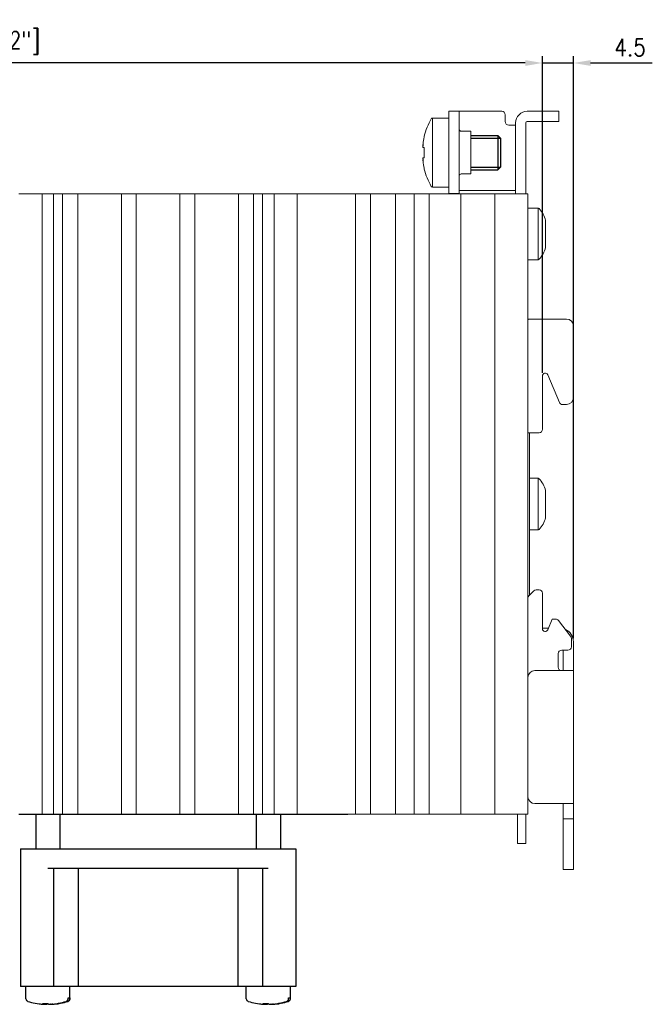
# Model space of a CAD drawing. Header units: millimetres. Extents: x -556 to 0, y 0 to 403.
# Tile 22 of 30: x -254 to -163, y 144 to 287. Entities that reach past the tile are written whole.
import ezdxf

# ---------------------------------------------------------------- set-up
doc = ezdxf.new("R2010")
doc.units = ezdxf.units.MM
doc.header["$LTSCALE"] = 2
doc.layers.get('DEFPOINTS').update_dxf_attribs({"color": 3})
doc.layers.add('0-DIM', color=3, linetype='Continuous')
doc.styles.add('ROMANS', font='romans.shx', dxfattribs={"width": 0.85})
doc.dimstyles.new('STAND01', dxfattribs={"dimtxt": 2.5, "dimasz": 2.5, "dimexe": 1, "dimexo": 0.5, "dimgap": 1, "dimtad": 1, "dimdec": 8, "dimdsep": 46, "dimtxsty": 'ROMANS', "dimcen": 0.09, "dimadec": 8, "dimazin": 2, "dimtp": 0.05, "dimtm": 0.05, "dimtfac": 0.6, "dimtdec": 8, "dimtmove": 0, "dimatfit": 0, "dimfxl": 1, "dimtolj": 1, "dimarcsym": 0})

# ---------------------------------------------------------------- blocks, each defined once
blk = doc.blocks.new('*D38')
at = {"layer": '0-DIM', "color": 0, "lineweight": -2, "transparency": 16777216}
for p, q in [((-181.1, 280.35), (-183.6, 280.35)), ((-178.6, 235.42), (-178.6, 281.35)), ((-178.6, 280.35), (-174.1, 280.35)), ((-174.1, 196.85), (-174.1, 281.35)), ((-171.6, 280.35), (-162.65, 280.35))]:
    blk.add_line(p, q, dxfattribs=at)
at = {"layer": '0-DIM', "color": 0, "transparency": 16777216}
for points in [[(-181.1, 280.77), (-181.1, 279.93), (-178.6, 280.35)], [(-171.6, 280.77), (-171.6, 279.93), (-174.1, 280.35)]]:
    blk.add_solid(points, dxfattribs=at)
at = {"layer": 'DEFPOINTS', "color": 0, "transparency": 16777216}
for p in [(-174.1, 280.35), (-178.6, 234.92), (-174.1, 196.35)]:
    blk.add_point(p, dxfattribs=at)
at = {"layer": '0-DIM', "color": 0, "transparency": 16777216, "insert": (-165.87, 282.6), "char_height": 2.5, "attachment_point": 5, "style": 'ROMANS'}
blk.add_mtext('\\A1;4.5', dxfattribs=at)
blk = doc.blocks.new('*D40')
at = {"layer": '0-DIM', "color": 0, "lineweight": -2, "transparency": 16777216}
for p, q in [((-341.73, 244.99), (-341.73, 281.35)), ((-181.1, 280.35), (-339.23, 280.35)), ((-178.6, 235.42), (-178.6, 281.35))]:
    blk.add_line(p, q, dxfattribs=at)
at = {"layer": '0-DIM', "color": 0, "transparency": 16777216}
for points in [[(-339.23, 280.77), (-339.23, 279.93), (-341.73, 280.35)], [(-181.1, 280.77), (-181.1, 279.93), (-178.6, 280.35)]]:
    blk.add_solid(points, dxfattribs=at)
at = {"layer": 'DEFPOINTS', "color": 0, "transparency": 16777216}
for p in [(-341.73, 280.35), (-341.73, 244.49), (-178.6, 234.92)]:
    blk.add_point(p, dxfattribs=at)
at = {"layer": '0-DIM', "color": 0, "transparency": 16777216, "insert": (-260.16, 283.25), "char_height": 2.5, "attachment_point": 5, "style": 'ROMANS'}
blk.add_mtext('\\A1;163 [6.42"]', dxfattribs=at)
blk = doc.blocks.new('CGI1005-00')
at = {"linetype": 'Continuous', "lineweight": 0, "extrusion": (-1, 2.83277e-16, 2.22045e-16)}
for p, q in [((-190.7, 273.35), (-192.2, 273.35)), ((-192.2, 273.35), (-192.2, 272.35)), ((-190.5, 273.35), (-190.7, 273.35)), ((-190.7, 272.35), (-190.7, 273.35)), ((-190.5, 273.35), (-184.5, 273.35)), ((-180.8, 273.35), (-176.7, 273.35)), ((-176.2, 273.35), (-176.7, 273.35)), ((-176.2, 271.85), (-176.2, 273.35)), ((-194.58374971, 262.35), (-194.58374971, 272.35)), ((-192.2, 272.35), (-194.58374971, 272.35)), ((-192.2, 272.35), (-192.2, 262.85)), ((-190.7, 262.85), (-190.7, 272.35)), ((-184, 272.85), (-184, 271.85)), ((-182.5, 271.65), (-182.5, 262.75)), ((-181, 271.65), (-181, 262.75)), ((-176.7, 271.85), (-180.8, 271.85)), ((-176.7, 271.85), (-176.2, 271.85)), ((-190.4, 270.45), (-189, 270.45)), ((-189, 269.24934199), (-189, 270.45)), ((-183.5, 271.35), (-182.7, 271.35)), ((-182.5, 271.35), (-182.7, 271.35)), ((-195.75146033, 269.73382132), (-195.75146033, 269.61695772)), ((-189, 264.25), (-189, 269.24934199)), ((-195.93977293, 268.38527666), (-195.93036076, 268.38457714)), ((-195.75146033, 268.08438407), (-195.93378743, 268.09793461)), ((-195.93372407, 268.0979306), (-195.75146033, 268.08438477)), ((-195.75146033, 268.08722911), (-195.75146033, 267.35)), ((-195.75146033, 267.35), (-195.75146033, 266.61277089)), ((-195.93036076, 266.31542285), (-195.93977293, 266.31472334)), ((-195.93378743, 266.60206539), (-195.75146033, 266.61561593)), ((-195.93372407, 266.6020694), (-195.75146033, 266.61561522)), ((-195.75146033, 265.08304228), (-195.75146033, 264.96617868)), ((-190.4, 264.25), (-189, 264.25)), ((-192.2, 262.35), (-194.58374971, 262.35)), ((-192.2, 262.85), (-192.2, 261.85)), ((-192.2, 261.85), (-192.2, 261.39357787)), ((-190.7, 261.85), (-190.7, 262.85)), ((-190.7, 261.85), (-190.5, 261.85)), ((-190.7, 261.39357787), (-190.7, 261.85)), ((-182.7, 261.85), (-190.5, 261.85)), ((-182.7, 261.85), (-182.5, 261.85)), ((-182.5, 262.25), (-182.5, 262.75)), ((-182.5, 262.25), (-182.5, 261.45)), ((-182.5, 261.45), (-182.5, 261.35)), ((-181, 262.75), (-181, 262.25)), ((-181, 261.45), (-181, 262.25)), ((-181, 261.35), (-181, 261.45)), ((-192.2, 261.39357787), (-190.7, 261.39357787)), ((-192.2, 261.39357787), (-192.2, 261.35)), ((-190.7, 261.35), (-190.7, 261.39357787)), ((-179.23827385, 259.3), (-180.7, 259.3)), ((-179.23827385, 259.3), (-179.23827385, 251.8)), ((-178.15, 257.525), (-178.15, 253.575)), ((-179.23827385, 251.8), (-180.7, 251.8)), ((-175.1, 243.2), (-180.4, 243.2)), ((-174.1, 242.2), (-174.1, 231.8)), ((-178.6, 234.91976498), (-178.6, 227.2)), ((-177.83730906, 235.10487276), (-176.14321118, 231.10784653)), ((-175.1, 230.8), (-175.67321975, 230.8)), ((-180.7, 226.7), (-179.1, 226.7)), ((-180.5, 222.43113883), (-180.5, 226.7)), ((-180.5, 222.43113883), (-180.5, 210.26886117)), ((-179.23827385, 220.1), (-180.5, 220.1)), ((-179.23827385, 220.1), (-179.23827385, 212.6)), ((-178.15, 218.325), (-178.15, 214.375)), ((-179.23827385, 212.6), (-180.5, 212.6)), ((-180.5, 210.26886117), (-180.5, 203.11561299)), ((-179.84644661, 203.76916638), (-180.55355339, 203.0620596)), ((-179.1, 203.91561299), (-179.49289322, 203.91561299)), ((-178.6, 198.258313), (-178.6, 203.41561299)), ((-177.2, 199.66561299), (-177.82912646, 198.10847036)), ((-176.67520892, 199.66561299), (-177.2, 199.66561299)), ((-176.28120355, 199.47344372), (-174.50599462, 197.20127992)), ((-178.6, 198.35), (-177.73154215, 198.35)), ((-174.4, 196.89344918), (-174.4, 195.66561299)), ((-174.1, 192.5), (-174.1, 196.35)), ((-176.3, 192.67271977), (-176.3, 194.66561299)), ((-175.8, 195.16561299), (-174.9, 195.16561299)), ((-175.6, 192.5), (-175.6, 195.16561299)), ((-175.7, 192.2), (-179.7, 192.2)), ((-176.15355339, 192.31916638), (-176.03438701, 192.2)), ((-174.1, 192.2), (-175.7, 192.2)), ((-175.6, 192.2), (-175.6, 192.5)), ((-174.1, 192.2), (-174.1, 192.5)), ((-174.1, 172.9), (-174.1, 192.2)), ((-179.7, 172.9), (-175.7, 172.9)), ((-175.7, 172.9), (-174.1, 172.9)), ((-175.6, 172.9), (-175.6, 172.4)), ((-174.1, 172.4), (-174.1, 172.9)), ((-175.6, 170.7), (-175.6, 172.4)), ((-174.1, 170.7), (-174.1, 172.4)), ((-182.2, 169.61561299), (-182.2, 171.35)), ((-181, 171.35), (-181, 169.61561299)), ((-175.6, 170.2), (-175.6, 170.7)), ((-175.6, 170.7), (-174.1, 170.7)), ((-175.6, 163.85), (-175.6, 170.2)), ((-174.1, 170.2), (-174.1, 170.7)), ((-174.1, 163.85), (-174.1, 170.2)), ((-182.2, 169.61561299), (-182.2, 167.11561299)), ((-181, 167.11561299), (-181, 169.61561299)), ((-182.2, 167.11561299), (-181, 167.11561299)), ((-175.6, 163.35), (-175.6, 163.85)), ((-175.6, 163.35), (-174.1, 163.35)), ((-174.1, 163.35), (-174.1, 163.85))]:
    blk.add_line(p, q, dxfattribs=at)
for p, q in [((-189, 269.85), (-185.1, 269.85)), ((-185.1, 269.85), (-184.7, 269.45)), ((-184.7, 269.45), (-184.7, 265.25)), ((-189, 264.85), (-185.1, 264.85)), ((-184.7, 265.25), (-185.1, 264.85)), ((-252.15, 171.35), (-252.15, 166.35)), ((-248.65, 171.35), (-248.65, 166.35)), ((-220.15, 171.35), (-220.15, 166.35)), ((-216.65, 171.35), (-216.65, 166.35)), ((-254.4, 166.35), (-214.4, 166.35)), ((-254.4, 166.35), (-254.4, 146.35)), ((-214.4, 166.35), (-214.4, 146.35)), ((-218.4, 163.48), (-250.4, 163.48)), ((-249.57675043, 163.48), (-249.57675043, 146.35)), ((-245.97352889, 146.35), (-245.97352889, 163.48)), ((-222.82647111, 163.48), (-222.82647111, 146.35)), ((-219.22324956, 163.48), (-219.22324956, 146.35)), ((-214.4, 146.35), (-254.4, 146.35)), ((-253.6, 144.58643908), (-253.6, 146.35)), ((-247.2, 144.58643908), (-247.2, 146.35)), ((-221.6, 144.58643908), (-221.6, 146.35)), ((-215.2, 144.58643908), (-215.2, 146.35)), ((-247.46824166, 144.58643908), (-247.46824166, 144.71)), ((-247.46824166, 144.71), (-247.21977538, 144.71)), ((-247.21977538, 144.71), (-247.21977538, 144.58643908)), ((-215.46824166, 144.58643908), (-215.46824166, 144.71)), ((-215.46824166, 144.71), (-215.21977538, 144.71)), ((-215.21977538, 144.71), (-215.21977538, 144.58643908)), ((-251.08165447, 143.78232197), (-251.10357385, 143.78232197)), ((-251.05738583, 143.78232197), (-251.08165447, 143.78232197)), ((-251.04201967, 143.77958065), (-251.04201967, 143.77700422)), ((-250.94166176, 143.77712165), (-250.94166176, 143.88236813)), ((-250.80250526, 143.78232197), (-250.79355339, 143.79367249)), ((-250.79355339, 143.78232197), (-250.80250526, 143.78232197)), ((-250.79355339, 143.79367249), (-250.79355339, 143.88146703)), ((-250.79355339, 143.86232197), (-250.71355339, 143.78232197)), ((-250.79355339, 143.77700422), (-250.79355339, 143.78232197)), ((-250.71355339, 143.78232197), (-250.79355339, 143.78232197)), ((-250.71355339, 143.78232197), (-250.71355339, 143.88193872)), ((-250.71355339, 143.7761885), (-250.71355339, 143.78232197)), ((-250.6310789, 143.88312609), (-250.6310789, 143.77712165)), ((-250.00644661, 143.78232197), (-250.04712478, 143.78232197)), ((-250.00644661, 143.78232197), (-250.00644661, 143.77700422)), ((-249.96712478, 143.78232197), (-250.00644661, 143.78232197)), ((-249.99749473, 143.78232197), (-250.00301466, 143.78932096)), ((-249.85833824, 143.77712165), (-249.85833824, 143.78682332)), ((-249.81072157, 143.78232197), (-249.8003035, 143.79134429)), ((-249.81072157, 143.79050474), (-249.81072157, 143.78232197)), ((-249.75798033, 143.78232197), (-249.81072157, 143.78232197)), ((-249.81072157, 143.78232197), (-249.81072157, 143.7761885)), ((-249.75798033, 143.79488087), (-249.75798033, 143.79367249)), ((-249.75798033, 143.79367249), (-249.74902845, 143.78232197)), ((-249.74902845, 143.78232197), (-249.75798033, 143.78232197)), ((-249.75798033, 143.78232197), (-249.75798033, 143.77700422)), ((-219.08165447, 143.78232197), (-219.10357385, 143.78232197)), ((-219.05738583, 143.78232197), (-219.08165447, 143.78232197)), ((-219.04201967, 143.77958065), (-219.04201967, 143.77700422)), ((-218.94166176, 143.77712165), (-218.94166176, 143.88236813)), ((-218.80250526, 143.78232197), (-218.79355339, 143.79367249)), ((-218.79355339, 143.78232197), (-218.80250526, 143.78232197)), ((-218.79355339, 143.79367249), (-218.79355339, 143.88146703)), ((-218.79355339, 143.86232197), (-218.71355339, 143.78232197)), ((-218.79355339, 143.77700422), (-218.79355339, 143.78232197)), ((-218.71355339, 143.78232197), (-218.79355339, 143.78232197)), ((-218.71355339, 143.78232197), (-218.71355339, 143.88193872)), ((-218.71355339, 143.7761885), (-218.71355339, 143.78232197)), ((-218.6310789, 143.88312609), (-218.6310789, 143.77712165)), ((-218.00644661, 143.78232197), (-218.04712478, 143.78232197)), ((-218.00644661, 143.78232197), (-218.00644661, 143.77700422)), ((-217.96712478, 143.78232197), (-218.00644661, 143.78232197)), ((-217.99749473, 143.78232197), (-218.00301466, 143.78932096)), ((-217.85833824, 143.77712165), (-217.85833824, 143.78682332)), ((-217.81072157, 143.78232197), (-217.8003035, 143.79134429)), ((-217.81072157, 143.79050474), (-217.81072157, 143.78232197)), ((-217.75798033, 143.78232197), (-217.81072157, 143.78232197)), ((-217.81072157, 143.78232197), (-217.81072157, 143.7761885)), ((-217.75798033, 143.79488087), (-217.75798033, 143.79367249)), ((-217.75798033, 143.79367249), (-217.74902845, 143.78232197)), ((-217.74902845, 143.78232197), (-217.75798033, 143.78232197)), ((-217.75798033, 143.78232197), (-217.75798033, 143.77700422))]:
    blk.add_line(p, q)
at = {"color": 31}
for p, q in [((-189, 269.45), (-184.7, 269.45)), ((-185.1, 269.85), (-185.1, 264.85)), ((-189, 265.25), (-184.7, 265.25))]:
    blk.add_line(p, q, dxfattribs=at)
at = {"color": 0, "linetype": 'Continuous', "lineweight": 0, "extrusion": (-1, 5.66554e-16, 4.46432e-16)}
for p, q in [((-253.6, 261.35), (-254.6, 261.35)), ((-251.625, 261.35), (-253.6, 261.35)), ((-251.225, 261.35), (-251.625, 261.35)), ((-250.85226997, 261.35), (-251.225, 261.35)), ((-251.225, 171.35), (-251.225, 261.35)), ((-249.94999999, 261.35), (-250.85226997, 261.35)), ((-249.40833333, 261.35), (-249.94999999, 261.35)), ((-249.575, 171.35), (-249.575, 261.35)), ((-248.94482793, 261.35), (-249.40833333, 261.35)), ((-248.26686051, 261.35), (-248.94482793, 261.35)), ((-248.23615394, 261.35), (-248.26686051, 261.35)), ((-248.26686051, 171.35), (-248.26686051, 261.35)), ((-247.23617831, 261.35), (-248.23615394, 261.35)), ((-247.06382169, 261.35), (-247.23617831, 261.35)), ((-246.06384605, 261.35), (-247.06382169, 261.35)), ((-246.0276235, 261.35), (-246.06384605, 261.35)), ((-246.06384605, 171.35), (-246.06384605, 261.35)), ((-245.66909154, 261.35), (-246.0276235, 261.35)), ((-244.45, 261.35), (-245.66909154, 261.35)), ((-240.84304294, 261.35), (-244.45, 261.35)), ((-239.84306731, 261.35), (-240.84304294, 261.35)), ((-239.73615394, 261.35), (-239.84306731, 261.35)), ((-238.73617831, 261.35), (-239.73615394, 261.35)), ((-239.73615394, 171.35), (-239.73615394, 261.35)), ((-238.56382169, 261.35), (-238.73617831, 261.35)), ((-237.56384605, 261.35), (-238.56382169, 261.35)), ((-237.45693269, 261.35), (-237.56384605, 261.35)), ((-237.56384605, 171.35), (-237.56384605, 261.35)), ((-236.45695706, 261.35), (-237.45693269, 261.35)), ((-232.34304294, 261.35), (-236.45695706, 261.35)), ((-231.34306731, 261.35), (-232.34304294, 261.35)), ((-231.23615394, 261.35), (-231.34306731, 261.35)), ((-230.23617831, 261.35), (-231.23615394, 261.35)), ((-231.23615394, 171.35), (-231.23615394, 261.35)), ((-230.06382169, 261.35), (-230.23617831, 261.35)), ((-229.06384605, 261.35), (-230.06382169, 261.35)), ((-228.95693269, 261.35), (-229.06384605, 261.35)), ((-229.06384605, 171.35), (-229.06384605, 261.35)), ((-227.95695706, 261.35), (-228.95693269, 261.35)), ((-223.84304294, 261.35), (-227.95695706, 261.35)), ((-222.84306731, 261.35), (-223.84304294, 261.35)), ((-222.73615394, 261.35), (-222.84306731, 261.35)), ((-221.73617831, 261.35), (-222.73615394, 261.35)), ((-222.73615394, 171.35), (-222.73615394, 261.35)), ((-221.56382169, 261.35), (-221.73617831, 261.35)), ((-220.56384605, 261.35), (-221.56382169, 261.35)), ((-220.46210239, 261.35), (-220.56384605, 261.35)), ((-220.56384605, 171.35), (-220.56384605, 261.35)), ((-219.57846479, 261.35), (-220.46210239, 261.35)), ((-219.225, 261.35), (-219.57846479, 261.35)), ((-218.85226997, 261.35), (-219.225, 261.35)), ((-219.225, 171.35), (-219.225, 261.35)), ((-217.94773003, 261.35), (-218.85226997, 261.35)), ((-217.575, 261.35), (-217.94773003, 261.35)), ((-217.175, 261.35), (-217.575, 261.35)), ((-217.575, 171.35), (-217.575, 261.35)), ((-215.33780687, 261.35), (-217.175, 261.35)), ((-214.33783124, 261.35), (-215.33780687, 261.35)), ((-214.23615394, 261.35), (-214.33783124, 261.35)), ((-213.23617831, 261.35), (-214.23615394, 261.35)), ((-214.23615394, 171.35), (-214.23615394, 261.35)), ((-213.06382169, 261.35), (-213.23617831, 261.35)), ((-212.06384605, 261.35), (-213.06382169, 261.35)), ((-211.95693269, 261.35), (-212.06384605, 261.35)), ((-210.95695706, 261.35), (-211.95693269, 261.35)), ((-206.84304294, 261.35), (-210.95695706, 261.35)), ((-205.84306731, 261.35), (-206.84304294, 261.35)), ((-205.73615394, 261.35), (-205.84306731, 261.35)), ((-204.73617831, 261.35), (-205.73615394, 261.35)), ((-205.73615394, 171.35), (-205.73615394, 261.35)), ((-204.56382169, 261.35), (-204.73617831, 261.35)), ((-203.56384605, 261.35), (-204.56382169, 261.35)), ((-203.45693269, 261.35), (-203.56384605, 261.35)), ((-203.56384605, 171.35), (-203.56384605, 261.35)), ((-202.45695706, 261.35), (-203.45693269, 261.35)), ((-199.94999999, 261.35), (-202.45695706, 261.35)), ((-199.40833333, 261.35), (-199.94999999, 261.35)), ((-199.94999999, 171.35), (-199.94999999, 261.35)), ((-198.17094234, 261.35), (-199.40833333, 261.35)), ((-197.26536152, 261.35), (-198.17094234, 261.35)), ((-197.23615394, 261.35), (-197.26536152, 261.35)), ((-196.23617831, 261.35), (-197.23615394, 261.35)), ((-197.23615394, 171.35), (-197.23615394, 261.35)), ((-196.06382169, 261.35), (-196.23617831, 261.35)), ((-195.06384605, 261.35), (-196.06382169, 261.35)), ((-195.01916842, 261.35), (-195.06384605, 261.35)), ((-195.06384605, 171.35), (-195.06384605, 261.35)), ((-194.88983079, 261.35), (-195.01916842, 261.35)), ((-194.45, 261.35), (-194.88983079, 261.35)), ((-193.95695706, 261.35), (-194.45, 261.35)), ((-190.45, 261.35), (-193.95695706, 261.35)), ((-190.25, 261.35), (-190.45, 261.35)), ((-190.45, 171.35), (-190.45, 261.35)), ((-186.7, 261.35), (-190.25, 261.35)), ((-185.5, 261.35), (-186.7, 261.35)), ((-184.5, 261.35), (-185.5, 261.35)), ((-185.5, 171.35), (-185.5, 261.35)), ((-180.7, 261.35), (-184.5, 261.35)), ((-180.7, 171.35), (-180.7, 261.35)), ((-206.84304294, 171.35), (-205.84306731, 171.35)), ((-205.84306731, 171.35), (-205.73615394, 171.35)), ((-205.73615394, 171.35), (-204.73617831, 171.35)), ((-204.73617831, 171.35), (-204.56382169, 171.35)), ((-204.56382169, 171.35), (-203.56384605, 171.35)), ((-203.56384605, 171.35), (-203.45693269, 171.35)), ((-203.45693269, 171.35), (-202.45695706, 171.35)), ((-202.45695706, 171.35), (-199.94999999, 171.35)), ((-199.94999999, 171.35), (-199.40833333, 171.35)), ((-199.40833333, 171.35), (-198.17094234, 171.35)), ((-198.17094234, 171.35), (-197.26536152, 171.35)), ((-197.26536152, 171.35), (-197.23615394, 171.35)), ((-197.23615394, 171.35), (-196.23617831, 171.35)), ((-196.23617831, 171.35), (-196.06382169, 171.35)), ((-196.06382169, 171.35), (-195.06384605, 171.35)), ((-195.06384605, 171.35), (-195.01916842, 171.35)), ((-195.01916842, 171.35), (-194.88983079, 171.35)), ((-194.88983079, 171.35), (-194.45, 171.35)), ((-194.45, 171.35), (-193.95695706, 171.35)), ((-193.95695706, 171.35), (-190.45, 171.35)), ((-190.45, 171.35), (-190.25, 171.35)), ((-190.25, 171.35), (-186.7, 171.35)), ((-186.7, 171.35), (-185.5, 171.35)), ((-185.5, 171.35), (-184.5, 171.35)), ((-184.5, 171.35), (-180.7, 171.35))]:
    blk.add_line(p, q, dxfattribs=at)
at = {"extrusion": (-1, 5.66554e-16, 4.46432e-16)}
for p, q in [((-254.6, 171.35), (-253.6, 171.35)), ((-253.6, 171.35), (-251.625, 171.35)), ((-251.625, 171.35), (-251.225, 171.35)), ((-251.225, 171.35), (-250.85226997, 171.35)), ((-250.85226997, 171.35), (-249.94999999, 171.35)), ((-249.94999999, 171.35), (-249.40833333, 171.35)), ((-249.40833333, 171.35), (-248.94482793, 171.35)), ((-248.94482793, 171.35), (-248.26686051, 171.35)), ((-248.26686051, 171.35), (-248.23615394, 171.35)), ((-248.23615394, 171.35), (-247.23617831, 171.35)), ((-247.23617831, 171.35), (-247.06382169, 171.35)), ((-247.06382169, 171.35), (-246.06384605, 171.35)), ((-246.06384605, 171.35), (-246.0276235, 171.35)), ((-246.0276235, 171.35), (-245.66909154, 171.35)), ((-245.66909154, 171.35), (-244.45, 171.35)), ((-244.45, 171.35), (-240.84304294, 171.35)), ((-240.84304294, 171.35), (-239.84306731, 171.35)), ((-239.84306731, 171.35), (-239.73615394, 171.35)), ((-239.73615394, 171.35), (-238.73617831, 171.35)), ((-238.73617831, 171.35), (-238.56382169, 171.35)), ((-238.56382169, 171.35), (-237.56384605, 171.35)), ((-237.56384605, 171.35), (-237.45693269, 171.35)), ((-237.45693269, 171.35), (-236.45695706, 171.35)), ((-236.45695706, 171.35), (-232.34304294, 171.35)), ((-232.34304294, 171.35), (-231.34306731, 171.35)), ((-231.34306731, 171.35), (-231.23615394, 171.35)), ((-231.23615394, 171.35), (-230.23617831, 171.35)), ((-230.23617831, 171.35), (-230.06382169, 171.35)), ((-230.06382169, 171.35), (-229.06384605, 171.35)), ((-229.06384605, 171.35), (-228.95693269, 171.35)), ((-228.95693269, 171.35), (-227.95695706, 171.35)), ((-227.95695706, 171.35), (-223.84304294, 171.35)), ((-223.84304294, 171.35), (-222.84306731, 171.35)), ((-222.84306731, 171.35), (-222.73615394, 171.35)), ((-222.73615394, 171.35), (-221.73617831, 171.35)), ((-221.73617831, 171.35), (-221.56382169, 171.35)), ((-221.56382169, 171.35), (-220.56384605, 171.35)), ((-220.56384605, 171.35), (-220.46210239, 171.35)), ((-220.46210239, 171.35), (-219.57846479, 171.35)), ((-219.57846479, 171.35), (-219.225, 171.35)), ((-219.225, 171.35), (-218.85226997, 171.35)), ((-218.85226997, 171.35), (-217.94773003, 171.35)), ((-217.94773003, 171.35), (-217.575, 171.35)), ((-217.575, 171.35), (-217.175, 171.35)), ((-217.175, 171.35), (-215.33780687, 171.35)), ((-215.33780687, 171.35), (-214.33783124, 171.35)), ((-214.33783124, 171.35), (-214.23615394, 171.35)), ((-214.23615394, 171.35), (-213.23617831, 171.35)), ((-213.23617831, 171.35), (-213.06382169, 171.35)), ((-213.06382169, 171.35), (-212.06384605, 171.35)), ((-212.06384605, 171.35), (-211.95693269, 171.35)), ((-211.95693269, 171.35), (-210.95695706, 171.35)), ((-210.95695706, 171.35), (-206.84304294, 171.35))]:
    blk.add_line(p, q, dxfattribs=at)
for points in [[(-247.74039544, 144.20541469, 0.3089224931), (-247.46890812, 144.56344023, 0.0140833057), (-247.46824166, 144.58643908)], [(-247.21977538, 144.58643908, -0.3186619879), (-247.48465966, 144.20786745, -0.0049739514), (-247.49192915, 144.20541469)], [(-215.74039544, 144.20541469, 0.3089224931), (-215.46890812, 144.56344023, 0.0140833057), (-215.46824166, 144.58643908)], [(-215.21977538, 144.58643908, -0.3186619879), (-215.48465966, 144.20786745, -0.0049739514), (-215.49192915, 144.20541469)]]:
    blk.add_lwpolyline(points, format="xyb")
at = {"linetype": 'Continuous', "lineweight": 0}
for centre, radius, start, end in [((-184.5, 272.85), 0.5, 0, 90), ((-180.8, 271.65), 1.7, 90, 180), ((-186.03974596, 267.35), 10, 150.6728312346, 166.2089278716), ((-194.58374971, 272.15), 0.2, 90, 150.6728312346), ((-183.5, 271.85), 0.5, 180, 270), ((-180.8, 271.65), 0.2, 90, 180), ((-190.4, 270.75), 0.3, 180, 270), ((-186.03974596, 267.35), 10, 193.7910721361, 209.3271687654), ((-190.4, 263.95), 0.3, 90, 180), ((-194.58374971, 262.55), 0.2, 209.3271687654, 270), ((-179.23827385, 259.1), 0.2, 42.9617286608, 90), ((-182.01914838, 256.51026317), 4, 14.6956322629, 42.9617286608), ((-182.01914838, 254.58973683), 4, 317.0382713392, 345.3043677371), ((-179.23827385, 252), 0.2, 270, 317.0382713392), ((-180.4, 242.7), 0.5, 90, 126.8698976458), ((-175.1, 242.2), 1, 0, 90), ((-175.1, 231.8), 1, 270, 0), ((-179.1, 227.2), 0.5, 270, 0), ((-179.23827385, 219.9), 0.2, 42.9617286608, 90), ((-182.01914838, 217.31026317), 4, 14.6956322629, 42.9617286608), ((-182.01914838, 215.38973683), 4, 317.0382713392, 345.3043677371), ((-179.23827385, 212.8), 0.2, 270, 317.0382713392), ((-180.2, 202.70850621), 0.5, 135, 180), ((-179.49289322, 203.41561299), 0.5, 90, 135), ((-179.1, 203.41561299), 0.5, 0, 90), ((-176.67520892, 199.16561299), 0.5, 38, 90), ((-178.2, 198.258313), 0.4, 180, 338), ((-176.1, 196.35), 2, 0, 65.1145849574), ((-174.9, 196.89344918), 0.5, 0, 38), ((-175.8, 194.66561299), 0.5, 90, 180), ((-174.9, 195.66561299), 0.5, 270, 0), ((-179.7, 191.2), 1, 90, 180), ((-175.8, 192.67271977), 0.5, 180, 225), ((-179.7, 173.9), 1, 180, 270)]:
    blk.add_arc(centre, radius, start, end, dxfattribs=at)
for centre, radius, start, end in [((-253.2, 144.58643908), 0.4, 180, 252.2810681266), ((-247.6, 144.58643908), 0.4, 287.7189318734, 0), ((-221.2, 144.58643908), 0.4, 180, 252.2810681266), ((-215.6, 144.58643908), 0.4, 287.7189318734, 0), ((-250.4, 153.35), 9.6, 252.2810681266, 258.8612745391), ((-250.4, 153.35), 9.59192972, 265.9248165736, 266.4778264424), ((-250.4, 153.35), 9.59192972, 273.5221735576, 273.8378658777), ((-250.4, 153.35), 9.6, 281.1387254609, 287.7189318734), ((-218.4, 153.35), 9.6, 252.2810681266, 258.8612745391), ((-218.4, 153.35), 9.59192972, 265.9248165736, 266.4778264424), ((-218.4, 153.35), 9.59192972, 273.5221735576, 273.8378658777), ((-218.4, 153.35), 9.6, 281.1387254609, 287.7189318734)]:
    blk.add_arc(centre, radius, start, end)
for centre, major_axis, ratio, start_param, end_param in [((-186.03891957, 267.34996938), (-0.37032454, -9.99313438), 0.9972609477, 4.5206406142, 4.6245102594), ((-186.00703789, 267.57004918), (-9.8864848, 1.46952547), 0.7032331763, 0.0821094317, 0.0855949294), ((-186.00703789, 267.57004918), (-9.8864848, 1.46952547), 0.7032331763, 0.122705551, 0.1261910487), ((-186.03891957, 267.36115001), (9.97264065, -0.73913016), 0.0027390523, 2.9129047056, 3.0167743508), ((-186.00703789, 267.12995082), (-9.8864848, -1.46952547), 0.7032331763, 6.1569942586, 6.1604797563), ((-186.00703789, 267.12995082), (-9.8864848, -1.46952547), 0.7032331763, 6.1975903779, 6.2010758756), ((-186.03891957, 267.33884999), (9.97264065, 0.73913016), 0.0027390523, 3.2664109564, 3.3702806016), ((-186.03891957, 267.35003062), (0.37032454, -9.99313438), 0.9972609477, 4.8002677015, 4.9041373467), ((-178.2, 234.91976498), (0, 0.43893804), 0.9112903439, 5.1477274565, 7.853981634), ((-175.67321975, 231.3), (-0.50908654, 0), 0.982151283, 0.3944569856, 1.5707963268)]:
    blk.add_ellipse(centre, major_axis=major_axis, ratio=ratio, start_param=start_param, end_param=end_param, dxfattribs=at)
for centre, major_axis, ratio, start_param, end_param in [((-250.52423314, 153.35), (0, 9.58799249), 0.9659258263, 2.9536519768, 3.0856548), ((-248.34585745, 150.97808049), (-6.30899546, -5.46375034), 0.75, 0.5373712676, 0.619437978), ((-252.45414255, 150.97808049), (-6.30899546, 5.46375034), 0.75, 2.2515151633, 2.3335818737), ((-250.78637033, 153.35), (0, 9.59166305), 0.2588190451, 2.9761569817, 3.0789974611), ((-249.79793326, 152.26527174), (-8.0881818, -4.48925823), 0.8754260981, 0.962481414, 1.0489900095), ((-250.74082723, 153.35), (0, 9.59192972), 0.5, 3.0704672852, 3.0787500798), ((-251.01237243, 153.35), (0, 9.57392292), 0.5, 3.1464170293, 3.1563647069), ((-250.27576686, 153.35), (0, -9.58799249), 0.9659258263, 6.211222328, 6.2272474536), ((-253.95787926, 150.97808049), (4.62953699, -6.94430548), 0.4330127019, 5.8980841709, 5.9078640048), ((-250.2032233, 153.35), (0, -9.59192972), 0.8660254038, 6.2120599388, 6.2217117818), ((-250.75355339, 153.35), (0, -9.57392292), 0.8660254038, 0.0048243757, 0.0147720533), ((-250.78637033, 153.35), (0, 9.59166305), 0.2588190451, 3.2041878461, 3.2978652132), ((-250.01362967, 153.35), (0, 9.59166305), 0.2588190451, 2.9761569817, 3.0789974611), ((-250.04644661, 153.35), (0, 9.57392292), 0.8660254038, 3.1268206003, 3.1367682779), ((-250.59677669, 153.35), (0, 9.59192972), 0.8660254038, 3.203066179, 3.212718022), ((-246.84212074, 150.97808049), (4.62953699, 6.94430548), 0.4330127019, 3.516913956, 3.5989806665), ((-250.52423314, 153.35), (0, 9.58799249), 0.9659258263, 3.1975305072, 3.446902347), ((-253.95787926, 150.97808049), (4.62953699, -6.94430548), 0.4330127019, 6.0964368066, 6.178503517), ((-249.78762756, 153.35), (0, -9.57392292), 0.5, 6.2684132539, 6.2783609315), ((-250.27576686, 153.35), (0, -9.58799249), 0.9659258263, 0.0559378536, 0.3053096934), ((-218.52423314, 153.35), (0, 9.58799249), 0.9659258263, 2.9536519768, 3.0856548), ((-216.34585745, 150.97808049), (-6.30899546, -5.46375034), 0.75, 0.5373712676, 0.619437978), ((-220.45414255, 150.97808049), (-6.30899546, 5.46375034), 0.75, 2.2515151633, 2.3335818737), ((-218.78637033, 153.35), (0, 9.59166305), 0.2588190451, 2.9761569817, 3.0789974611), ((-217.79793326, 152.26527174), (-8.0881818, -4.48925823), 0.8754260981, 0.962481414, 1.0489900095), ((-218.74082723, 153.35), (0, 9.59192972), 0.5, 3.0704672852, 3.0787500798), ((-219.01237243, 153.35), (0, 9.57392292), 0.5, 3.1464170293, 3.1563647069), ((-218.27576686, 153.35), (0, -9.58799249), 0.9659258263, 6.211222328, 6.2272474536), ((-221.95787926, 150.97808049), (4.62953699, -6.94430548), 0.4330127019, 5.8980841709, 5.9078640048), ((-218.2032233, 153.35), (0, -9.59192972), 0.8660254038, 6.2120599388, 6.2217117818), ((-218.75355339, 153.35), (0, -9.57392292), 0.8660254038, 0.0048243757, 0.0147720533), ((-218.78637033, 153.35), (0, 9.59166305), 0.2588190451, 3.2041878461, 3.2978652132), ((-218.01362967, 153.35), (0, 9.59166305), 0.2588190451, 2.9761569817, 3.0789974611), ((-218.04644661, 153.35), (0, 9.57392292), 0.8660254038, 3.1268206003, 3.1367682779), ((-218.59677669, 153.35), (0, 9.59192972), 0.8660254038, 3.203066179, 3.212718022), ((-214.84212074, 150.97808049), (4.62953699, 6.94430548), 0.4330127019, 3.516913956, 3.5989806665), ((-218.52423314, 153.35), (0, 9.58799249), 0.9659258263, 3.1975305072, 3.446902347), ((-221.95787926, 150.97808049), (4.62953699, -6.94430548), 0.4330127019, 6.0964368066, 6.178503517), ((-217.78762756, 153.35), (0, -9.57392292), 0.5, 6.2684132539, 6.2783609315), ((-218.27576686, 153.35), (0, -9.58799249), 0.9659258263, 0.0559378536, 0.3053096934)]:
    blk.add_ellipse(centre, major_axis=major_axis, ratio=ratio, start_param=start_param, end_param=end_param)
for points, knots in [([(-195.93372407, 268.59490844), (-195.9368025, 268.57034587), (-195.93939472, 268.54575742), (-195.94124048, 268.52434123), (-195.94308499, 268.50293963), (-195.94442975, 268.48185427), (-195.94497224, 268.46440448), (-195.94497233, 268.46440163), (-195.94497241, 268.46439877)], [-0.06992925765, -0.06992925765, -0.06992925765, -0.06992925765, 0, 0, 0, 0.06988160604, 0.06988160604, 0.06989304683, 0.06989304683, 0.06989304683, 0.06989304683]), ([(-195.94567563, 268.439822), (-195.94567584, 268.43981408), (-195.94567605, 268.43980617), (-195.94610524, 268.42337237), (-195.94584593, 268.40910401), (-195.94377192, 268.39010563), (-195.94195721, 268.38537558), (-195.93972415, 268.38527373), (-195.93748916, 268.38517179), (-195.93453741, 268.38969182), (-195.92784372, 268.40830253), (-195.92410177, 268.42239293), (-195.92051397, 268.43867431)], [-0.13973193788, -0.13973193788, -0.13973193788, -0.13973193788, -0.13969828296, -0.13969828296, -0.06984914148, -0.06984914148, 0, 0, 0, 0.06990957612, 0.06990957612, 0.13981915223, 0.13981915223, 0.13981915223, 0.13981915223]), ([(-195.92051397, 268.43867431), (-195.92051571, 268.43866644), (-195.92051744, 268.43865857), (-195.92410603, 268.42237027), (-195.92784693, 268.40170781), (-195.93453877, 268.35634627), (-195.9374897, 268.33164708), (-195.93972415, 268.30845716), (-195.94195721, 268.28528167), (-195.94377192, 268.26052805), (-195.94584593, 268.21492387), (-195.94610524, 268.19407332), (-195.94567605, 268.17756972), (-195.94567584, 268.17756177), (-195.94567563, 268.17755383)], [-0.13981901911, -0.13981901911, -0.13981901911, -0.13981901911, -0.1397852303, -0.1397852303, -0.06989261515, -0.06989261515, 0, 0, 0, 0.06984914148, 0.06984914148, 0.13969828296, 0.13969828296, 0.13973193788, 0.13973193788, 0.13973193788, 0.13973193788]), ([(-195.94497241, 268.15287253), (-195.94497233, 268.15286966), (-195.94497224, 268.15286679), (-195.94442975, 268.13533867), (-195.94308499, 268.12145894), (-195.94124048, 268.1124493), (-195.93939472, 268.10343352), (-195.9368025, 268.0980913), (-195.93372407, 268.0979306)], [-0.06989304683, -0.06989304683, -0.06989304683, -0.06989304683, -0.06988160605, -0.06988160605, 0, 0, 0, 0.06992925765, 0.06992925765, 0.06992925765, 0.06992925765]), ([(-195.92051397, 266.26132569), (-195.92051571, 266.26133356), (-195.92051744, 266.26134143), (-195.92410603, 266.27762374), (-195.92784693, 266.291708), (-195.93453877, 266.31031035), (-195.9374897, 266.31482818), (-195.93972415, 266.31472627), (-195.94195775, 266.31462439), (-195.94377273, 266.3098921), (-195.94584654, 266.29088532), (-195.94610537, 266.27661081), (-195.94567563, 266.260178)], [-0.13981901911, -0.13981901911, -0.13981901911, -0.13981901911, -0.1397852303, -0.1397852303, -0.06989261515, -0.06989261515, 0, 0, 0, 0.06986603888, 0.06986603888, 0.13973207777, 0.13973207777, 0.13973207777, 0.13973207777]), ([(-195.94567563, 266.52244617), (-195.94567584, 266.52243822), (-195.94567605, 266.52243028), (-195.94610524, 266.50592667), (-195.94584593, 266.48507612), (-195.94377192, 266.43947195), (-195.94195721, 266.41471833), (-195.93972415, 266.39154284), (-195.9374897, 266.36835292), (-195.93453877, 266.34365373), (-195.92784693, 266.29829219), (-195.92410603, 266.27762973), (-195.92051744, 266.26134143), (-195.92051571, 266.26133356), (-195.92051397, 266.26132569)], [-0.13973193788, -0.13973193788, -0.13973193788, -0.13973193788, -0.13969828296, -0.13969828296, -0.06984914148, -0.06984914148, 0, 0, 0, 0.06989261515, 0.06989261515, 0.1397852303, 0.1397852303, 0.13981901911, 0.13981901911, 0.13981901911, 0.13981901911]), ([(-195.93372407, 266.6020694), (-195.9368025, 266.6019087), (-195.93939472, 266.59656648), (-195.94124048, 266.5875507), (-195.94308496, 266.57854123), (-195.9444297, 266.56466181), (-195.94497222, 266.54713381), (-195.94497232, 266.54713064), (-195.94497241, 266.54712747)], [-0.06992925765, -0.06992925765, -0.06992925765, -0.06992925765, 0, 0, 0, 0.06988033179, 0.06988033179, 0.06989296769, 0.06989296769, 0.06989296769, 0.06989296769]), ([(-195.94497241, 266.23560123), (-195.94497233, 266.23559837), (-195.94497224, 266.23559552), (-195.94442975, 266.21814573), (-195.94308499, 266.19706037), (-195.94124048, 266.17565877), (-195.93939472, 266.15424258), (-195.9368025, 266.12965413), (-195.93372407, 266.10509155)], [-0.06989304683, -0.06989304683, -0.06989304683, -0.06989304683, -0.06988160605, -0.06988160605, 0, 0, 0, 0.06992925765, 0.06992925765, 0.06992925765, 0.06992925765])]:
    blk.add_open_spline(points, degree=3, knots=knots, dxfattribs=at)
at = {"layer": '0-DIM'}
dim = blk.add_linear_dim(base=(-341.729999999, 280.3499999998), p1=(-178.5999999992, 234.9197649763), p2=(-341.729999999, 244.4857864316), angle=180, dimstyle='STAND01', override={"dimrnd": 0.5}, dxfattribs=at)
dim.commit()
dim.dimension.update_dxf_attribs({"geometry": '*D40', "text_midpoint": (-260.1649999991, 283.2547619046)})
dim = blk.add_linear_dim(base=(-174.1, 280.35), p1=(-178.6, 234.91976498), p2=(-174.1, 196.35), angle=180, dimstyle='STAND01', dxfattribs=at)
dim.commit()
dim.dimension.update_dxf_attribs({"geometry": '*D38', "text_midpoint": (-165.87380952, 282.6)})

msp = doc.modelspace()

# ---------------------------------------------------------------- block references
msp.add_blockref('CGI1005-00', (0, 0))

doc.saveas('drawing.dxf')
